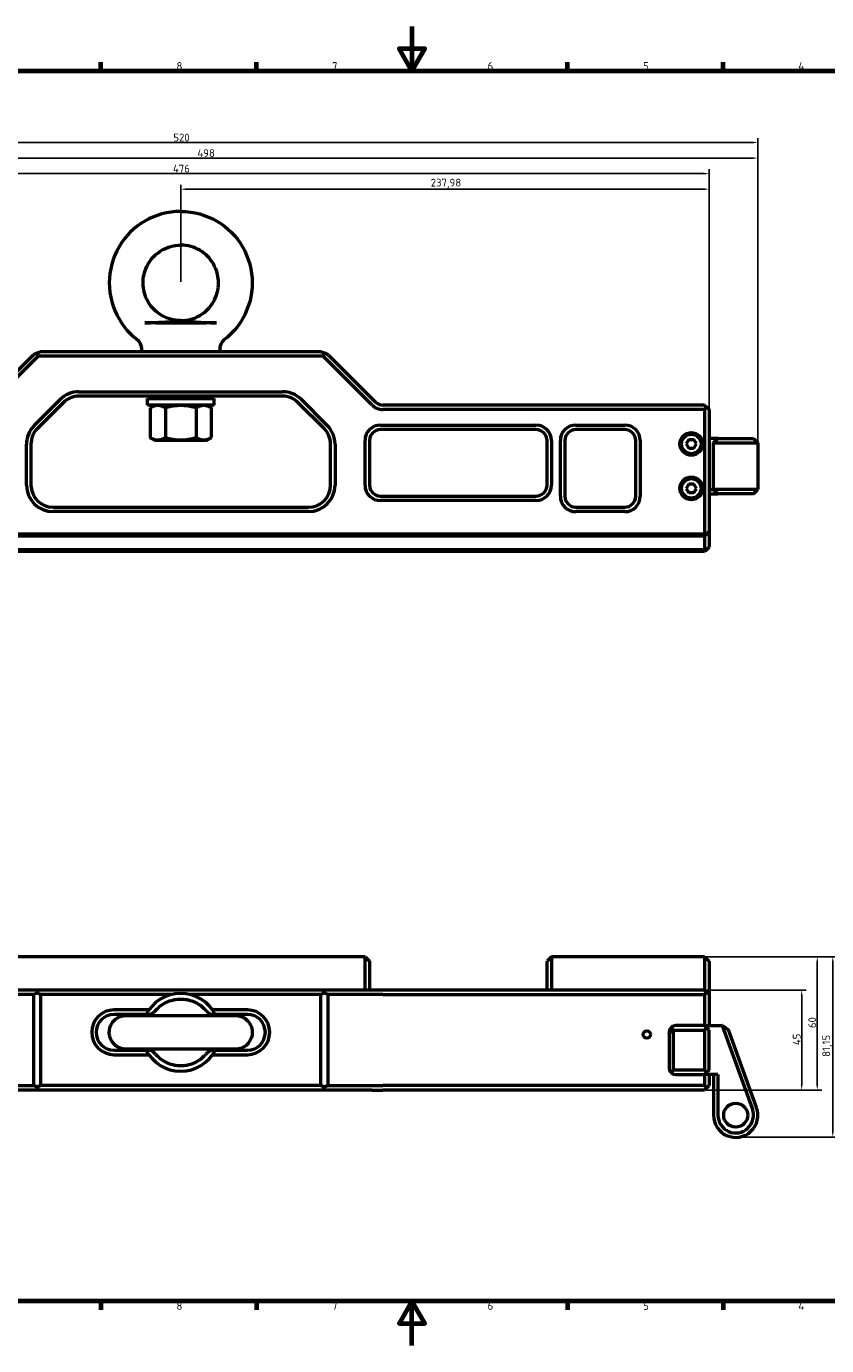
# Model space of a CAD drawing. Header units: millimetres. Extents: x 0 to 2537, y -94 to 594.
# Tile 2 of 14: x 247 to 607, y 0 to 594. Entities that reach past the tile are written whole.
import ezdxf

# ---------------------------------------------------------------- set-up
doc = ezdxf.new("R2010")
doc.units = ezdxf.units.MM
doc.layers.get('0').update_dxf_attribs({"lineweight": 25})
for name, color, linetype, lineweight in [('Bemaßung (ISO)', 7, 'Continuous', 25), ('Rahmen (ISO)', 7, 'Continuous', 70), ('Sichtbar (ISO)', 7, 'Continuous', 50)]:
    doc.layers.add(name, color=color, linetype=linetype, lineweight=lineweight)
doc.styles.add('Notiztext (DIN)', font='isocpeur.ttf')
doc.dimstyles.new('Standard (DIN)', dxfattribs={"dimtxt": 3.5, "dimasz": 2.5, "dimexe": 2, "dimexo": 0.5, "dimgap": 0.5, "dimtad": 1, "dimrnd": 1e-08, "dimtxsty": 'Notiztext (DIN)', "dimcen": 0.09, "dimdle": 10, "dimclrd": 256, "dimclre": 256, "dimclrt": 256, "dimadec": 0, "dimazin": 0, "dimtfac": 1, "dimtmove": 0, "dimatfit": 3, "dimfxl": 1, "dimtolj": 1, "dimtzin": 0, "dimlwd": -1, "dimlwe": -1, "dimarcsym": 0})

# ---------------------------------------------------------------- blocks, each defined once
blk = doc.blocks.new('Ränder Vorgaberahmen')
at = {"layer": 'Rahmen (ISO)'}
for p, q in [((280.33, 574), (280.33, 577.9)), ((350.42, 574), (350.42, 577.9)), ((490.58, 574), (490.58, 577.9)), ((560.67, 574), (560.67, 577.9)), ((280.33, 20), (280.33, 16.1)), ((350.42, 20), (350.42, 16.1)), ((490.58, 20), (490.58, 16.1)), ((560.67, 20), (560.67, 16.1))]:
    blk.add_line(p, q, dxfattribs=at)
at = {"layer": 'Rahmen (ISO)', "flags": 128}
for points in [[(420.5, 594), (420.5, 574), (414.73, 584), (426.27, 584), (420.5, 574)], [(20, 20), (20, 574), (821, 574), (821, 20), (20, 20)], [(420.5, 0), (420.5, 20), (414.73, 10), (426.27, 10), (420.5, 20)]]:
    blk.add_lwpolyline(points, dxfattribs=at)
at = {"layer": 'Rahmen (ISO)', "char_height": 3.5, "attachment_point": 7, "style": 'Notiztext (DIN)'}
for s, insert in [('8', (314.45, 574.4)), ('7', (384.53, 574.4)), ('6', (454.62, 574.4)), ('5', (524.7, 574.4)), ('4', (594.61, 574.4)), ('8', (314.45, 16.1)), ('7', (384.53, 16.1)), ('6', (454.62, 16.1)), ('5', (524.7, 16.1)), ('4', (594.61, 16.1))]:
    blk.add_mtext(s, dxfattribs=dict(at, insert=insert))
blk = doc.blocks.new('*D15')
at = {"layer": 'Bemaßung (ISO)', "transparency": 16777216}
for p, q in [((56.37, 422), (56.37, 543.7)), ((58.87, 541.7), (573.87, 541.7)), ((576.37, 407), (576.37, 543.7))]:
    blk.add_line(p, q, dxfattribs=at)
for points in [[(58.87, 542.11), (58.87, 541.28), (56.37, 541.7)], [(573.87, 542.11), (573.87, 541.28), (576.37, 541.7)]]:
    blk.add_solid(points, dxfattribs=at)
at = {"layer": 'Defpoints', "color": 0, "transparency": 16777216}
for p in [(576.37, 541.7), (56.37, 421.5), (576.37, 406.5)]:
    blk.add_point(p, dxfattribs=at)
at = {"layer": 'Bemaßung (ISO)', "transparency": 16777216, "insert": (313.03, 545.7), "char_height": 3.5, "attachment_point": 1, "style": 'Notiztext (DIN)'}
blk.add_mtext('\\A1;520', dxfattribs=at)
blk = doc.blocks.new('*D16')
at = {"layer": 'Bemaßung (ISO)', "transparency": 16777216}
for p, q in [((78.37, 422), (78.37, 529.7)), ((554.37, 422), (554.37, 529.7)), ((80.87, 527.7), (551.87, 527.7))]:
    blk.add_line(p, q, dxfattribs=at)
for points in [[(80.87, 528.11), (80.87, 527.28), (78.37, 527.7)], [(551.87, 528.11), (551.87, 527.28), (554.37, 527.7)]]:
    blk.add_solid(points, dxfattribs=at)
at = {"layer": 'Defpoints', "color": 0, "transparency": 16777216}
for p in [(554.37, 527.7), (78.37, 421.5), (554.37, 421.5)]:
    blk.add_point(p, dxfattribs=at)
at = {"layer": 'Bemaßung (ISO)', "transparency": 16777216, "insert": (312.86, 531.7), "char_height": 3.5, "attachment_point": 1, "style": 'Notiztext (DIN)'}
blk.add_mtext('\\A1;476', dxfattribs=at)
blk = doc.blocks.new('*D17')
at = {"layer": 'Bemaßung (ISO)', "transparency": 16777216}
for p, q in [((316.39, 479.04), (316.39, 522.7)), ((318.89, 520.7), (551.87, 520.7)), ((554.37, 422), (554.37, 522.7))]:
    blk.add_line(p, q, dxfattribs=at)
for points in [[(318.89, 521.11), (318.89, 520.28), (316.39, 520.7)], [(551.87, 521.11), (551.87, 520.28), (554.37, 520.7)]]:
    blk.add_solid(points, dxfattribs=at)
at = {"layer": 'Defpoints', "color": 0, "transparency": 16777216}
for p in [(554.37, 520.7), (316.39, 478.54), (554.37, 421.5)]:
    blk.add_point(p, dxfattribs=at)
at = {"layer": 'Bemaßung (ISO)', "transparency": 16777216, "insert": (428.98, 525.4), "char_height": 3.5, "attachment_point": 1, "style": 'Notiztext (DIN)'}
blk.add_mtext('\\A1;237,98', dxfattribs=at)
blk = doc.blocks.new('*D18')
at = {"layer": 'Bemaßung (ISO)', "transparency": 16777216}
for p, q in [((78.37, 422), (78.37, 536.7)), ((80.87, 534.7), (573.87, 534.7)), ((576.37, 407), (576.37, 536.7))]:
    blk.add_line(p, q, dxfattribs=at)
for points in [[(80.87, 535.11), (80.87, 534.28), (78.37, 534.7)], [(573.87, 535.11), (573.87, 534.28), (576.37, 534.7)]]:
    blk.add_solid(points, dxfattribs=at)
at = {"layer": 'Defpoints', "color": 0, "transparency": 16777216}
for p in [(576.37, 534.7), (78.37, 421.5), (576.37, 406.5)]:
    blk.add_point(p, dxfattribs=at)
at = {"layer": 'Bemaßung (ISO)', "transparency": 16777216, "insert": (323.86, 538.7), "char_height": 3.5, "attachment_point": 1, "style": 'Notiztext (DIN)'}
blk.add_mtext('\\A1;498', dxfattribs=at)
blk = doc.blocks.new('*D22')
at = {"layer": 'Bemaßung (ISO)', "transparency": 16777216}
for p, q in [((552.87, 175.06), (612.1, 175.06)), ((610.1, 172.56), (610.1, 96.41)), ((568.6, 93.91), (612.1, 93.91))]:
    blk.add_line(p, q, dxfattribs=at)
for points in [[(609.68, 172.56), (610.51, 172.56), (610.1, 175.06)], [(609.68, 96.41), (610.51, 96.41), (610.1, 93.91)]]:
    blk.add_solid(points, dxfattribs=at)
at = {"layer": 'Defpoints', "color": 0, "transparency": 16777216}
for p in [(552.37, 175.06), (568.1, 93.91), (610.1, 93.91)]:
    blk.add_point(p, dxfattribs=at)
at = {"layer": 'Bemaßung (ISO)', "transparency": 16777216, "insert": (605.4, 130.03), "char_height": 3.5, "attachment_point": 1, "rotation": 90, "style": 'Notiztext (DIN)'}
blk.add_mtext('\\A1;81,15', dxfattribs=at)
blk = doc.blocks.new('*D23')
at = {"layer": 'Bemaßung (ISO)', "transparency": 16777216}
for p, q in [((552.87, 175.06), (605.1, 175.06)), ((603.1, 117.56), (603.1, 172.56)), ((552.87, 115.06), (605.1, 115.06))]:
    blk.add_line(p, q, dxfattribs=at)
for points in [[(602.68, 172.56), (603.51, 172.56), (603.1, 175.06)], [(602.68, 117.56), (603.51, 117.56), (603.1, 115.06)]]:
    blk.add_solid(points, dxfattribs=at)
at = {"layer": 'Defpoints', "color": 0, "transparency": 16777216}
for p in [(552.37, 175.06), (603.1, 175.06), (552.37, 115.06)]:
    blk.add_point(p, dxfattribs=at)
at = {"layer": 'Bemaßung (ISO)', "transparency": 16777216, "insert": (599.1, 142.97), "char_height": 3.5, "attachment_point": 1, "rotation": 90, "style": 'Notiztext (DIN)'}
blk.add_mtext('\\A1;60', dxfattribs=at)
blk = doc.blocks.new('*D24')
at = {"layer": 'Bemaßung (ISO)', "transparency": 16777216}
for p, q in [((552.87, 160.06), (598.1, 160.06)), ((596.1, 157.56), (596.1, 117.56)), ((552.87, 115.06), (598.1, 115.06))]:
    blk.add_line(p, q, dxfattribs=at)
for points in [[(595.68, 157.56), (596.51, 157.56), (596.1, 160.06)], [(595.68, 117.56), (596.51, 117.56), (596.1, 115.06)]]:
    blk.add_solid(points, dxfattribs=at)
at = {"layer": 'Defpoints', "color": 0, "transparency": 16777216}
for p in [(552.37, 160.06), (552.37, 115.06), (596.1, 115.06)]:
    blk.add_point(p, dxfattribs=at)
at = {"layer": 'Bemaßung (ISO)', "transparency": 16777216, "insert": (592.1, 135.3), "char_height": 3.5, "attachment_point": 1, "rotation": 90, "style": 'Notiztext (DIN)'}
blk.add_mtext('\\A1;45', dxfattribs=at)

msp = doc.modelspace()

# ---------------------------------------------------------------- linework, layer by layer
at = {"layer": 'Sichtbar (ISO)'}
for p, q in [((228.834, 424.962), (249.955, 446.083)), ((251.663, 446.79), (249.955, 446.083)), ((253.37, 447.497), (251.663, 446.79)), ((252.198, 445.497), (251.663, 446.79)), ((379.37, 447.497), (253.37, 447.497)), ((381.077, 446.79), (379.37, 447.497)), ((380.541, 445.497), (381.077, 446.79)), ((382.784, 446.083), (381.077, 446.79)), ((382.784, 446.083), (403.905, 424.962)), ((252.198, 445.497), (230.248, 423.548)), ((380.541, 445.497), (252.198, 445.497)), ((402.491, 423.548), (380.541, 445.497)), ((270.512, 429.497), (362.227, 429.497)), ((262.026, 425.983), (250.384, 414.34)), ((263.441, 424.568), (251.799, 412.926)), ((362.227, 427.497), (270.512, 427.497)), ((301.37, 426.497), (331.37, 426.497)), ((301.37, 423.497), (301.37, 426.497)), ((331.37, 423.497), (301.37, 423.497)), ((302.513, 422.209), (302.513, 408.886)), ((304.745, 423.497), (302.519, 422.212)), ((308.37, 427.497), (308.37, 426.497)), ((309.433, 422.209), (309.433, 408.886)), ((323.29, 422.209), (323.29, 408.886)), ((324.37, 427.497), (324.37, 426.497)), ((327.995, 423.497), (330.221, 422.212)), ((330.226, 408.886), (330.226, 422.209)), ((331.37, 423.497), (331.37, 426.497)), ((380.941, 412.926), (369.299, 424.568)), ((382.355, 414.34), (370.713, 425.983)), ((552.37, 423.497), (407.441, 423.497)), ((552.37, 423.497), (553.37, 422.497)), ((553.37, 422.497), (552.37, 421.497)), ((553.37, 422.497), (554.37, 421.497)), ((552.37, 421.497), (407.441, 421.497)), ((552.37, 421.497), (552.37, 365.497)), ((554.37, 421.497), (554.37, 366.497)), ((406.37, 414.497), (476.37, 414.497)), ((476.37, 412.497), (406.37, 412.497)), ((494.37, 414.497), (516.37, 414.497)), ((516.37, 412.497), (494.37, 412.497)), ((246.87, 387.497), (246.87, 405.855)), ((248.87, 405.855), (248.87, 387.497)), ((304.745, 407.597), (302.519, 408.882)), ((327.995, 407.597), (304.745, 407.597)), ((327.995, 407.597), (330.221, 408.882)), ((383.87, 387.497), (383.87, 405.855)), ((385.87, 405.855), (385.87, 387.497)), ((399.37, 387.497), (399.37, 407.497)), ((401.37, 407.497), (401.37, 387.497)), ((481.37, 387.497), (481.37, 407.497)), ((483.37, 407.497), (483.37, 387.497)), ((487.37, 382.497), (487.37, 407.497)), ((489.37, 407.497), (489.37, 382.497)), ((521.37, 382.497), (521.37, 407.497)), ((523.37, 407.497), (523.37, 382.497)), ((545.215, 407.997), (544.06, 405.997)), ((544.06, 405.997), (545.215, 403.997)), ((545.215, 407.997), (547.524, 407.997)), ((547.524, 403.997), (545.215, 403.997)), ((548.679, 405.997), (547.524, 407.997)), ((547.524, 403.997), (548.679, 405.997)), ((558.37, 408.497), (554.37, 408.497)), ((556.37, 406.497), (558.37, 408.497)), ((556.37, 406.497), (576.37, 406.497)), ((556.37, 385.497), (556.37, 406.497)), ((558.37, 408.497), (574.37, 408.497)), ((574.37, 408.497), (576.37, 406.497)), ((576.37, 406.497), (576.37, 385.497)), ((545.215, 387.997), (544.06, 385.997)), ((545.215, 387.997), (547.524, 387.997)), ((548.679, 385.997), (547.524, 387.997)), ((406.37, 382.497), (476.37, 382.497)), ((476.37, 380.497), (406.37, 380.497)), ((544.06, 385.997), (545.215, 383.997)), ((547.524, 383.997), (545.215, 383.997)), ((547.524, 383.997), (548.679, 385.997)), ((554.37, 385.497), (556.37, 385.497)), ((554.37, 383.497), (558.37, 383.497)), ((576.37, 385.497), (556.37, 385.497)), ((558.37, 383.497), (556.37, 385.497)), ((574.37, 383.497), (558.37, 383.497)), ((574.37, 383.497), (576.37, 385.497)), ((258.87, 377.497), (373.87, 377.497)), ((373.87, 375.497), (258.87, 375.497)), ((494.37, 377.497), (516.37, 377.497)), ((516.37, 375.497), (494.37, 375.497)), ((80.37, 365.497), (552.37, 365.497)), ((552.37, 364.497), (80.37, 364.497)), ((552.37, 365.497), (552.87, 364.997)), ((552.87, 364.997), (552.37, 364.497)), ((552.37, 364.497), (552.37, 358.497)), ((552.87, 364.997), (554.37, 366.497)), ((554.37, 366.497), (554.37, 359.497)), ((80.37, 358.497), (552.37, 358.497)), ((552.37, 357.497), (80.37, 357.497)), ((552.37, 358.497), (552.87, 357.997)), ((552.87, 357.997), (552.37, 357.497)), ((552.87, 357.997), (554.37, 359.497)), ((399.37, 175.061), (233.37, 175.061)), ((399.37, 160.061), (399.37, 175.061)), ((399.37, 175.061), (401.37, 173.061)), ((401.37, 173.061), (401.37, 160.061)), ((483.37, 175.061), (481.37, 173.061)), ((481.37, 160.061), (481.37, 173.061)), ((483.37, 175.061), (483.37, 160.061)), ((552.37, 175.061), (483.37, 175.061)), ((552.37, 175.061), (554.37, 173.061)), ((552.37, 175.061), (552.37, 160.061)), ((554.37, 173.061), (554.37, 158.061)), ((249.955, 158.061), (228.834, 158.061)), ((252.198, 160.061), (230.248, 160.061)), ((251.663, 158.769), (249.955, 158.061)), ((249.955, 158.061), (249.955, 117.061)), ((251.663, 158.769), (252.198, 160.061)), ((253.37, 158.061), (251.663, 158.769)), ((380.541, 160.061), (252.198, 160.061)), ((312.03, 158.061), (253.37, 158.061)), ((253.37, 117.061), (253.37, 158.061)), ((379.37, 158.061), (320.709, 158.061)), ((381.077, 158.769), (379.37, 158.061)), ((379.37, 158.061), (379.37, 117.061)), ((402.491, 160.061), (380.541, 160.061)), ((381.077, 158.769), (380.541, 160.061)), ((382.784, 158.061), (381.077, 158.769)), ((403.905, 158.061), (382.784, 158.061)), ((382.784, 117.061), (382.784, 158.061)), ((407.441, 160.061), (402.491, 160.061)), ((407.441, 158.061), (403.905, 158.061)), ((552.37, 160.061), (407.441, 160.061)), ((407.441, 158.061), (552.37, 158.061)), ((552.37, 160.061), (553.37, 159.061)), ((553.37, 159.061), (552.37, 158.061)), ((552.37, 158.061), (552.37, 144.061)), ((553.37, 159.061), (554.37, 158.061)), ((554.37, 158.061), (554.37, 144.061)), ((302.023, 151.161), (286.37, 151.161)), ((300.806, 149.161), (286.37, 149.161)), ((346.37, 151.161), (330.716, 151.161)), ((331.156, 149.161), (331.156, 149.161)), ((346.37, 149.161), (331.933, 149.161)), ((536.37, 140.061), (537.541, 142.89)), ((537.541, 142.89), (537.784, 143.476)), ((538.37, 142.061), (537.541, 142.89)), ((538.077, 143.769), (537.784, 143.476)), ((552.37, 144.061), (539.37, 144.061)), ((552.37, 144.061), (553.37, 143.061)), ((552.37, 144.061), (554.37, 144.061)), ((553.37, 143.061), (552.37, 142.061)), ((554.37, 142.061), (553.37, 143.061)), ((554.37, 144.061), (560.242, 144.061)), ((560.242, 144.061), (573.889, 106.493)), ((560.37, 144.061), (560.242, 144.061)), ((560.37, 144.061), (563.052, 142.182)), ((536.37, 141.061), (536.37, 125.061)), ((538.37, 142.061), (552.37, 142.061)), ((538.37, 124.061), (538.37, 142.061)), ((552.37, 142.061), (552.37, 124.061)), ((554.37, 124.061), (554.37, 142.061)), ((575.769, 107.176), (563.052, 142.182)), ((286.37, 132.961), (300.806, 132.961)), ((286.37, 130.961), (302.023, 130.961)), ((330.716, 130.961), (346.37, 130.961)), ((331.933, 132.961), (346.37, 132.961)), ((537.37, 123.061), (536.663, 123.769)), ((538.37, 124.061), (537.37, 123.061)), ((538.077, 122.354), (537.37, 123.061)), ((552.37, 124.061), (538.37, 124.061)), ((539.37, 122.061), (552.37, 122.061)), ((553.37, 123.061), (552.37, 124.061)), ((553.37, 123.061), (552.37, 122.061)), ((552.37, 122.061), (552.37, 117.061)), ((554.37, 122.061), (552.37, 122.061)), ((554.37, 124.061), (553.37, 123.061)), ((558.37, 122.061), (554.37, 122.061)), ((554.37, 122.061), (554.37, 117.061)), ((556.37, 122.061), (556.37, 103.761)), ((558.37, 122.061), (558.37, 103.761)), ((228.834, 117.061), (249.955, 117.061)), ((252.198, 115.061), (230.248, 115.061)), ((251.663, 116.354), (249.955, 117.061)), ((253.37, 117.061), (251.663, 116.354)), ((252.198, 115.061), (251.663, 116.354)), ((380.541, 115.061), (252.198, 115.061)), ((379.37, 117.061), (253.37, 117.061)), ((381.077, 116.354), (379.37, 117.061)), ((380.541, 115.061), (381.077, 116.354)), ((402.491, 115.061), (380.541, 115.061)), ((382.784, 117.061), (381.077, 116.354)), ((382.784, 117.061), (403.905, 117.061)), ((402.491, 115.061), (407.441, 115.061)), ((403.905, 117.061), (407.441, 117.061)), ((552.37, 117.061), (407.441, 117.061)), ((552.37, 115.061), (407.441, 115.061)), ((552.37, 117.061), (553.37, 116.061)), ((553.37, 116.061), (552.37, 115.061)), ((553.37, 116.061), (554.37, 117.061))]:
    msp.add_line(p, q, dxfattribs=at)
for centre, radius in [((546.37, 405.997), 5.1), ((546.37, 405.997), 4.5), ((546.37, 405.997), 4.4), ((546.37, 385.997), 5.1), ((546.37, 385.997), 4.5), ((546.37, 385.997), 4.4), ((526.37, 140.061), 1.65), ((566.37, 103.761), 5.4)]:
    msp.add_circle(centre, radius, dxfattribs=at)
for centre, radius, start, end in [((270.512, 417.497), 12, 90, 135), ((362.227, 417.497), 12, 45, 90), ((270.512, 417.497), 10, 90, 135), ((362.227, 417.497), 10, 45, 90), ((407.441, 428.497), 7, 225.000006, 269.999995), ((407.441, 428.497), 5, 225.000012, 269.999994), ((258.87, 405.855), 12, 135, 180), ((258.87, 405.855), 10, 135, 180), ((373.87, 405.855), 10, 0, 45), ((373.87, 405.855), 12, 0, 45), ((406.37, 407.497), 7, 90, 180), ((406.37, 407.497), 5, 90, 180), ((476.37, 407.497), 7, 0, 90), ((476.37, 407.497), 5, 0, 90), ((494.37, 407.497), 7, 90, 180), ((494.37, 407.497), 5, 90, 180), ((516.37, 407.497), 7, 0, 90), ((516.37, 407.497), 5, 0, 90), ((258.87, 387.497), 12, 180, 270), ((258.87, 387.497), 10, 180, 270), ((373.87, 387.497), 10, 270, 0), ((373.87, 387.497), 12, 270, 0), ((406.37, 387.497), 7, 180, 270), ((406.37, 387.497), 5, 180, 270), ((476.37, 387.497), 5, 270, 0), ((476.37, 387.497), 7, 270, 0), ((494.37, 382.497), 7, 180, 270), ((494.37, 382.497), 5, 180, 270), ((516.37, 382.497), 7, 270, 0), ((516.37, 382.497), 5, 270, 0), ((316.37, 141.061), 17.545, 26.408831, 153.591107), ((286.37, 141.061), 10.1, 90.000001, 269.999999), ((286.37, 141.061), 8.1, 90, 269.999999), ((346.37, 141.061), 10.1, 270.000001, 89.999999), ((346.37, 141.061), 8.1, 270, 89.999999), ((539.37, 141.061), 3, 90, 180), ((316.37, 141.061), 17.545, 206.409056, 333.590903), ((539.37, 125.061), 3, 180, 270), ((566.37, 103.761), 10, 180, 19.964021), ((566.37, 103.761), 8, 180, 19.964021)]:
    msp.add_arc(centre, radius, start, end, dxfattribs=at)
for points, knots in [([(316.37, 510.697), (310.446, 510.697), (304.893, 509.08), (300.123, 506.298), (295.353, 503.517), (291.364, 499.571), (288.569, 494.744), (285.773, 489.916), (284.17, 484.207), (284.17, 478.497), (284.17, 472.788), (285.773, 467.078), (288.569, 462.251), (290.628, 458.694), (293.335, 455.616), (296.526, 453.13)], [0, 0, 0, 0, 0.2111148, 0.2111148, 0.2111148, 0.4222295, 0.4222295, 0.4222295, 0.6333443, 0.6333443, 0.6333443, 0.8444591, 0.8444591, 0.8444591, 1, 1, 1, 1]), ([(316.37, 510.697), (322.294, 510.697), (327.846, 509.08), (332.616, 506.298), (337.387, 503.517), (341.375, 499.571), (344.171, 494.744), (346.966, 489.916), (348.57, 484.207), (348.57, 478.497), (348.57, 472.788), (346.966, 467.078), (344.171, 462.251), (342.111, 458.694), (339.404, 455.616), (336.213, 453.13)], [0, 0, 0, 0, 0.2111148, 0.2111148, 0.2111148, 0.4222295, 0.4222295, 0.4222295, 0.6333442, 0.6333442, 0.6333442, 0.8444589, 0.8444589, 0.8444589, 1, 1, 1, 1]), ([(299.819, 482.337), (300.211, 484.01), (300.849, 485.619), (301.692, 487.075), (303.168, 489.623), (305.274, 491.706), (307.792, 493.175), (310.311, 494.643), (313.242, 495.497), (316.37, 495.497)], [0, 0, 0, 0, 0.2221946, 0.2221946, 0.2221946, 0.6110973, 0.6110973, 0.6110973, 1, 1, 1, 1]), ([(332.92, 482.337), (332.528, 484.01), (331.891, 485.619), (331.047, 487.075), (329.571, 489.623), (327.466, 491.706), (324.947, 493.175), (322.429, 494.643), (319.497, 495.497), (316.37, 495.497)], [0, 0, 0, 0, 0.2221946, 0.2221946, 0.2221946, 0.6110973, 0.6110973, 0.6110973, 1, 1, 1, 1]), ([(316.37, 461.497), (313.242, 461.497), (310.311, 462.351), (307.792, 463.82), (305.274, 465.288), (303.168, 467.371), (301.692, 469.92), (300.216, 472.469), (299.37, 475.483), (299.37, 478.497), (299.37, 479.789), (299.525, 481.082), (299.819, 482.337)], [0, 0, 0, 0, 0.2916589, 0.2916589, 0.2916589, 0.5833178, 0.5833178, 0.5833178, 0.8749767, 0.8749767, 0.8749767, 1, 1, 1, 1]), ([(316.37, 461.497), (319.497, 461.497), (322.429, 462.351), (324.947, 463.82), (327.466, 465.288), (329.571, 467.371), (331.047, 469.92), (332.523, 472.469), (333.37, 475.483), (333.37, 478.497), (333.37, 479.789), (333.214, 481.082), (332.92, 482.337)], [0, 0, 0, 0, 0.2916589, 0.2916589, 0.2916589, 0.5833178, 0.5833178, 0.5833178, 0.8749767, 0.8749767, 0.8749767, 1, 1, 1, 1]), ([(300.23, 460.497), (301.137, 460.497), (302.347, 460.532), (306.232, 460.706), (308.897, 460.876), (312.134, 461.123)], [-1.8403624, -1.8403624, -1.8403624, -1.8403624, -1.1348408, -1.1348408, -0.000028, -0.000028, -0.000028, -0.000028]), ([(305.035, 460.496), (304.593, 460.498), (304.067, 460.497), (303.283, 460.497), (303.083, 460.497), (302.456, 460.497), (302.013, 460.497), (301.123, 460.497), (300.675, 460.497), (300.23, 460.497)], [-0.54115544, -0.54115544, -0.54115544, -0.54115544, -0.33785992, -0.33785992, -0.27121996, -0.27121996, -0.13365452, -0.13365452, -0.0000061, -0.0000061, -0.0000061, -0.0000061]), ([(305.035, 460.496), (305.271, 460.496), (305.514, 460.496), (307.095, 460.496), (308.781, 460.495), (312.477, 460.495), (314.486, 460.495), (316.37, 460.496), (318.253, 460.496), (320.262, 460.496), (323.958, 460.497), (325.645, 460.498), (327.225, 460.499), (327.467, 460.499), (327.704, 460.498)], [-1.2356651, -1.2356651, -1.2356651, -1.2356651, -1.1301174, -1.1301174, -0.5650587, -0.5650587, 0, 0, 0, 0.5650441, 0.5650441, 1.1300882, 1.1300882, 1.2356013, 1.2356013, 1.2356013, 1.2356013]), ([(312.134, 461.123), (312.304, 461.136), (312.628, 461.161), (313.071, 461.195), (313.476, 461.226), (313.844, 461.255), (314.179, 461.281), (314.482, 461.304), (314.755, 461.325), (315, 461.344), (315.221, 461.361), (315.419, 461.375), (315.595, 461.387), (315.752, 461.398), (315.891, 461.407), (316.018, 461.413), (316.139, 461.419), (316.256, 461.422), (316.331, 461.422), (316.37, 461.422)], [0, 0, 0, 0, 0.05882353, 0.11764706, 0.17647059, 0.23529412, 0.29411765, 0.35294118, 0.41176471, 0.47058824, 0.52941176, 0.58823529, 0.64705882, 0.70588235, 0.76470588, 0.82352941, 0.88235294, 0.94117647, 0.99999997, 0.99999997, 0.99999997, 0.99999997]), ([(320.659, 461.12), (324.028, 460.862), (326.686, 460.699), (330.404, 460.532), (331.606, 460.498), (332.495, 460.497)], [0.0064273, 0.0064273, 0.0064273, 0.0064273, 1.1902808, 1.1902808, 1.9788083, 1.9788083, 1.9788083, 1.9788083]), ([(332.495, 460.497), (332.059, 460.497), (331.618, 460.498), (330.729, 460.498), (330.275, 460.498), (329.742, 460.498), (329.64, 460.498), (329.189, 460.498), (328.854, 460.498), (328.238, 460.498), (327.956, 460.498), (327.704, 460.498)], [-0.54300318, -0.54300318, -0.54300318, -0.54300318, -0.40964601, -0.40964601, -0.26795137, -0.26795137, -0.23397534, -0.23397534, -0.11560627, -0.11560627, -0.00009791, -0.00009791, -0.00009791, -0.00009791]), ([(298.805, 447.773), (298.872, 448.41), (298.834, 449.066), (298.558, 450.313), (298.318, 450.92), (297.666, 452.015), (297.246, 452.517), (296.686, 453.002), (296.607, 453.067), (296.526, 453.13)], [0, 0, 0, 0, 0.19217027, 0.19217027, 0.38310747, 0.38310747, 0.57455627, 0.57455627, 0.60527156, 0.60527156, 0.60527156, 0.60527156]), ([(336.213, 453.13), (335.709, 452.736), (335.263, 452.256), (334.556, 451.193), (334.285, 450.6), (333.947, 449.371), (333.877, 448.72), (333.915, 447.98), (333.924, 447.876), (333.934, 447.773)], [0, 0, 0, 0, 0.19186567, 0.19186567, 0.38275586, 0.38275586, 0.57419519, 0.57419519, 0.60527437, 0.60527437, 0.60527437, 0.60527437]), ([(299.054, 447.497), (299.045, 447.497), (299.036, 447.498), (299.019, 447.5), (299.011, 447.501), (298.976, 447.508), (298.951, 447.518), (298.906, 447.544), (298.885, 447.561), (298.849, 447.601), (298.835, 447.623), (298.814, 447.672), (298.807, 447.698), (298.803, 447.74), (298.803, 447.757), (298.805, 447.773)], [0, 0, 0, 0, 0.00259767, 0.00259767, 0.005168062, 0.005168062, 0.01308191, 0.01308191, 0.020995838, 0.020995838, 0.028903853, 0.028903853, 0.03681786, 0.03681786, 0.041724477, 0.041724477, 0.041724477, 0.041724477]), ([(333.934, 447.773), (333.937, 447.747), (333.936, 447.72), (333.924, 447.668), (333.914, 447.643), (333.887, 447.597), (333.87, 447.576), (333.83, 447.542), (333.807, 447.527), (333.758, 447.506), (333.731, 447.5), (333.701, 447.498), (333.698, 447.498), (333.692, 447.497), (333.69, 447.497), (333.687, 447.497), (333.686, 447.497), (333.686, 447.497), (333.686, 447.497), (333.686, 447.497)], [0, 0, 0, 0, 0.007903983, 0.007903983, 0.015885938, 0.015885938, 0.0238653, 0.0238653, 0.031730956, 0.031730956, 0.039821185, 0.039821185, 0.040800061, 0.040800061, 0.041534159, 0.041534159, 0.041671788, 0.041671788, 0.041697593, 0.041697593, 0.041697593, 0.041697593]), ([(305.036, 150.887), (305.272, 151.158), (305.514, 151.419), (307.095, 153), (308.781, 154.154), (312.477, 155.685), (314.486, 156.062), (318.253, 156.062), (320.262, 155.685), (323.958, 154.155), (325.645, 153), (327.225, 151.419), (327.468, 151.158), (327.704, 150.887)], [3.2843281, 3.2843281, 3.2843281, 3.2843281, 3.3898286, 3.3898286, 3.9548727, 3.9548727, 4.5199167, 4.5199167, 5.0849754, 5.0849754, 5.650034, 5.650034, 5.7555634, 5.7555634, 5.7555634, 5.7555634]), ([(284.17, 141.062), (284.17, 141.872), (284.302, 142.692), (284.813, 144.226), (285.195, 144.959), (286.16, 146.257), (286.758, 146.838), (288.075, 147.75), (288.812, 148.1), (289.883, 148.427), (290.223, 148.505), (290.639, 148.577), (290.753, 148.593), (290.956, 148.619), (291.044, 148.629), (291.2, 148.643), (291.265, 148.648), (291.434, 148.661), (291.516, 148.665), (291.84, 148.681), (292.075, 148.688), (293.323, 148.724), (294.89, 148.756), (297.994, 148.809), (299.088, 148.826), (300.274, 148.844)], [0, 0, 0, 0, 0.243008, 0.243008, 0.4849862, 0.4849862, 0.7285419, 0.7285419, 0.9664217, 0.9664217, 1.070909, 1.070909, 1.1143964, 1.1143964, 1.1623895, 1.1623895, 1.2187289, 1.2187289, 1.3304457, 1.3304457, 1.6650914, 1.6650914, 2.6875299, 2.6875299, 3.1542795, 3.1542795, 3.1542795, 3.1542795]), ([(292.19, 148.644), (292.19, 148.644), (292.212, 148.643), (292.347, 148.64), (292.551, 148.637), (293.334, 148.629), (294.109, 148.626), (296.34, 148.622), (297.965, 148.622), (301.721, 148.627), (303.896, 148.631), (308.593, 148.642), (311.185, 148.648), (314.646, 148.657), (315.509, 148.659), (316.37, 148.661)], [1.3064225, 1.3064225, 1.3064225, 1.3064225, 1.4117938, 1.4117938, 1.7176674, 1.7176674, 2.3146822, 2.3146822, 3.0734202, 3.0734202, 3.8345894, 3.8345894, 4.6203115, 4.6203115, 4.8786084, 4.8786084, 4.8786084, 4.8786084]), ([(305.036, 150.887), (304.973, 150.815), (304.907, 150.743), (304.771, 150.601), (304.702, 150.532), (304.49, 150.331), (304.341, 150.204), (303.877, 149.845), (303.544, 149.637), (303.097, 149.414), (302.996, 149.367), (302.476, 149.143), (302.036, 149.01), (301.147, 148.845), (300.691, 148.811), (300.243, 148.825)], [-0.53318584, -0.53318584, -0.53318584, -0.53318584, -0.50411846, -0.50411846, -0.47550307, -0.47550307, -0.41834227, -0.41834227, -0.30351206, -0.30351206, -0.27048813, -0.27048813, -0.13587509, -0.13587509, -0.00120501, -0.00120501, -0.00120501, -0.00120501]), ([(300.274, 148.844), (300.754, 148.852), (301.197, 148.934), (301.778, 149.111), (301.953, 149.195), (302.086, 149.265), (302.108, 149.279), (302.108, 149.279)], [0, 0, 0, 0, 0.18399148, 0.18399148, 0.33454655, 0.33454655, 0.42019851, 0.42019851, 0.42019851, 0.42019851]), ([(316.37, 148.661), (319.059, 148.654), (321.785, 148.647), (326.794, 148.635), (329.153, 148.63), (333.328, 148.623), (335.191, 148.622), (338.096, 148.624), (339.2, 148.627), (340.216, 148.637), (340.465, 148.641), (340.544, 148.644), (340.55, 148.644), (340.55, 148.644)], [0, 0, 0, 0, 0.8068097, 0.8068097, 1.5882952, 1.5882952, 2.3764964, 2.3764964, 3.1430106, 3.1430106, 3.5174069, 3.5174069, 3.5693071, 3.5693071, 3.5693071, 3.5693071]), ([(327.704, 150.887), (328.146, 150.376), (328.673, 149.946), (329.456, 149.503), (329.656, 149.404), (330.283, 149.136), (330.725, 149.004), (331.616, 148.843), (332.063, 148.811), (332.509, 148.825)], [-0.54074871, -0.54074871, -0.54074871, -0.54074871, -0.33789226, -0.33789226, -0.27127571, -0.27127571, -0.13368076, -0.13368076, -0.00000463, -0.00000463, -0.00000463, -0.00000463]), ([(330.627, 149.282), (330.627, 149.282), (330.63, 149.28), (330.65, 149.268), (330.688, 149.245), (330.848, 149.166), (331.007, 149.097), (331.437, 148.966), (331.721, 148.903), (332.173, 148.855), (332.317, 148.847), (332.465, 148.844)], [1.0924865, 1.0924865, 1.0924865, 1.0924865, 1.12119109, 1.12119109, 1.19916903, 1.19916903, 1.32255364, 1.32255364, 1.45208967, 1.45208967, 1.50874517, 1.50874517, 1.50874517, 1.50874517]), ([(332.465, 148.844), (334.492, 148.813), (336.256, 148.784), (338.955, 148.733), (339.933, 148.711), (340.761, 148.685), (340.916, 148.679), (341.184, 148.667), (341.289, 148.662), (341.555, 148.642), (341.667, 148.633), (341.909, 148.604), (341.999, 148.592), (342.222, 148.557), (342.361, 148.532), (342.679, 148.465), (342.861, 148.421), (343.364, 148.277), (343.687, 148.163), (344.565, 147.784), (345.107, 147.469), (346.215, 146.621), (346.764, 146.043), (347.662, 144.75), (348.017, 144.016), (348.46, 142.546), (348.57, 141.8), (348.57, 141.062)], [0, 0, 0, 0, 0.7977366, 0.7977366, 1.5762101, 1.5762101, 1.7912652, 1.7912652, 1.9526034, 1.9526034, 2.0320467, 2.0320467, 2.0692325, 2.0692325, 2.1163875, 2.1163875, 2.1743142, 2.1743142, 2.2772011, 2.2772011, 2.4628657, 2.4628657, 2.696248, 2.696248, 2.9351982, 2.9351982, 3.1566941, 3.1566941, 3.1566941, 3.1566941]), ([(300.274, 133.279), (298.247, 133.31), (296.482, 133.339), (293.784, 133.39), (292.806, 133.412), (291.977, 133.438), (291.822, 133.444), (291.554, 133.456), (291.449, 133.46), (291.183, 133.481), (291.071, 133.49), (290.827, 133.52), (290.738, 133.532), (290.515, 133.566), (290.376, 133.591), (290.058, 133.658), (289.876, 133.703), (289.373, 133.847), (289.05, 133.961), (288.17, 134.341), (287.626, 134.658), (286.518, 135.508), (285.97, 136.086), (285.073, 137.381), (284.718, 138.117), (284.278, 139.584), (284.17, 140.327), (284.17, 141.062)], [0, 0, 0, 0, 0.7978281, 0.7978281, 1.5763894, 1.5763894, 1.7914635, 1.7914635, 1.9528152, 1.9528152, 2.03262, 2.03262, 2.0697377, 2.0697377, 2.1168089, 2.1168089, 2.1747565, 2.1747565, 2.2777798, 2.2777798, 2.4639433, 2.4639433, 2.6972271, 2.6972271, 2.9365243, 2.9365243, 3.156924, 3.156924, 3.156924, 3.156924]), ([(348.57, 141.062), (348.57, 140.251), (348.437, 139.431), (347.927, 137.899), (347.545, 137.167), (346.581, 135.868), (345.983, 135.287), (344.665, 134.373), (343.927, 134.023), (342.856, 133.696), (342.515, 133.617), (342.1, 133.546), (341.986, 133.529), (341.783, 133.503), (341.696, 133.494), (341.54, 133.48), (341.475, 133.474), (341.306, 133.462), (341.224, 133.458), (340.901, 133.442), (340.666, 133.434), (339.419, 133.398), (337.854, 133.367), (334.75, 133.314), (333.654, 133.297), (332.465, 133.279)], [0, 0, 0, 0, 0.2430151, 0.2430151, 0.4845703, 0.4845703, 0.7283871, 0.7283871, 0.9665322, 0.9665322, 1.071004, 1.071004, 1.1143897, 1.1143897, 1.1622876, 1.1622876, 1.2185834, 1.2185834, 1.3302559, 1.3302559, 1.6647711, 1.6647711, 2.686788, 2.686788, 3.1545295, 3.1545295, 3.1545295, 3.1545295]), ([(316.37, 133.462), (313.68, 133.469), (310.955, 133.475), (305.945, 133.487), (303.587, 133.493), (299.411, 133.5), (297.549, 133.501), (294.643, 133.499), (293.539, 133.495), (292.523, 133.486), (292.273, 133.482), (292.194, 133.479), (292.189, 133.479), (292.189, 133.479)], [0, 0, 0, 0, 0.8067718, 0.8067718, 1.5882392, 1.5882392, 2.3764651, 2.3764651, 3.1430242, 3.1430242, 3.5174562, 3.5174562, 3.5694785, 3.5694785, 3.5694785, 3.5694785]), ([(305.035, 131.236), (304.593, 131.746), (304.067, 132.177), (303.283, 132.62), (303.083, 132.719), (302.456, 132.987), (302.013, 133.119), (301.123, 133.28), (300.675, 133.312), (300.23, 133.298)], [-0.54115544, -0.54115544, -0.54115544, -0.54115544, -0.33785992, -0.33785992, -0.27121996, -0.27121996, -0.13365452, -0.13365452, -0.0000061, -0.0000061, -0.0000061, -0.0000061]), ([(302.108, 132.843), (302.108, 132.843), (302.105, 132.845), (302.086, 132.857), (302.052, 132.877), (301.894, 132.956), (301.706, 133.038), (301.233, 133.173), (300.964, 133.228), (300.542, 133.269), (300.41, 133.277), (300.274, 133.279)], [1.08637596, 1.08637596, 1.08637596, 1.08637596, 1.11634397, 1.11634397, 1.19533822, 1.19533822, 1.33585053, 1.33585053, 1.45639089, 1.45639089, 1.50847355, 1.50847355, 1.50847355, 1.50847355]), ([(305.035, 131.236), (305.271, 130.965), (305.514, 130.704), (307.095, 129.123), (308.781, 127.968), (312.477, 126.437), (314.486, 126.061), (316.37, 126.061), (318.253, 126.061), (320.262, 126.438), (323.958, 127.969), (325.645, 129.123), (327.225, 130.704), (327.467, 130.965), (327.704, 131.236)], [-1.2356651, -1.2356651, -1.2356651, -1.2356651, -1.1301174, -1.1301174, -0.5650587, -0.5650587, 0, 0, 0, 0.5650441, 0.5650441, 1.1300882, 1.1300882, 1.2356013, 1.2356013, 1.2356013, 1.2356013]), ([(340.55, 133.479), (340.55, 133.479), (340.528, 133.48), (340.393, 133.483), (340.189, 133.486), (339.406, 133.494), (338.631, 133.497), (336.4, 133.501), (334.774, 133.501), (331.018, 133.496), (328.842, 133.492), (324.145, 133.481), (321.553, 133.475), (318.092, 133.466), (317.23, 133.464), (316.37, 133.462)], [1.3063735, 1.3063735, 1.3063735, 1.3063735, 1.4117528, 1.4117528, 1.7176796, 1.7176796, 2.3147935, 2.3147935, 3.0736046, 3.0736046, 3.8348205, 3.8348205, 4.6205775, 4.6205775, 4.8787294, 4.8787294, 4.8787294, 4.8787294]), ([(332.495, 133.298), (332.059, 133.312), (331.618, 133.28), (330.729, 133.121), (330.275, 132.985), (329.742, 132.756), (329.64, 132.708), (329.189, 132.483), (328.854, 132.273), (328.238, 131.794), (327.956, 131.527), (327.704, 131.236)], [-0.54300318, -0.54300318, -0.54300318, -0.54300318, -0.40964601, -0.40964601, -0.26795137, -0.26795137, -0.23397534, -0.23397534, -0.11560627, -0.11560627, -0.00009791, -0.00009791, -0.00009791, -0.00009791]), ([(332.465, 133.279), (331.983, 133.271), (331.538, 133.187), (330.957, 133.01), (330.783, 132.927), (330.652, 132.857), (330.631, 132.843), (330.631, 132.843)], [0, 0, 0, 0, 0.18478128, 0.18478128, 0.33515499, 0.33515499, 0.42008511, 0.42008511, 0.42008511, 0.42008511])]:
    msp.add_open_spline(points, degree=3, knots=knots, dxfattribs=at)
for points in [[(316.37, 461.422), (316.408, 461.422), (316.483, 461.422), (316.602, 461.419), (316.724, 461.413), (316.853, 461.406), (316.992, 461.398), (317.148, 461.387), (317.325, 461.375), (317.522, 461.361), (317.743, 461.344), (317.988, 461.325), (318.261, 461.305), (318.563, 461.281), (318.897, 461.256), (319.266, 461.227), (319.67, 461.196), (320.113, 461.162), (320.435, 461.137), (320.604, 461.124)], [(296.526, 453.13), (296.526, 453.13), (296.526, 453.13), (296.526, 453.13)], [(300.243, 148.825), (300.801, 148.806), (301.484, 148.753), (302.286, 148.628)], [(332.509, 148.825), (331.942, 148.807), (331.255, 148.753), (330.453, 148.628)], [(300.23, 133.298), (300.798, 133.316), (301.486, 133.37), (302.286, 133.495)], [(330.454, 133.495), (331.253, 133.37), (331.936, 133.317), (332.495, 133.298)]]:
    msp.add_open_spline(points, degree=3, dxfattribs=at)
for points, weights in [([(309.433, 422.209), (305.973, 424.209), (302.513, 422.209)], [2.03164143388, 2.34593745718, 2.03164143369]), ([(323.29, 422.209), (316.361, 424.209), (309.433, 422.209)], [2.03128221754, 2.34552266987, 2.03128221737]), ([(330.226, 422.209), (326.758, 424.209), (323.29, 422.209)], [2.03164143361, 2.34593745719, 2.03164143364]), ([(330.221, 422.212), (330.223, 422.211), (330.226, 422.209)], [2.0320675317, 2.03185462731, 2.03164143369]), ([(302.513, 408.886), (305.973, 406.886), (309.433, 408.886)], [2.09346004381, 2.41731943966, 2.09346004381]), ([(309.433, 408.886), (316.361, 406.886), (323.29, 408.886)], [2.09346004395, 2.4173194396, 2.09346004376]), ([(323.29, 408.886), (326.758, 406.886), (330.226, 408.886)], [2.09346004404, 2.4173194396, 2.09346004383]), ([(330.226, 408.886), (330.223, 408.884), (330.221, 408.882)], [2.09346004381, 2.09367972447, 2.0938991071])]:
    msp.add_rational_spline(points, weights, degree=2, dxfattribs=at)

# ---------------------------------------------------------------- block references
msp.add_blockref('Ränder Vorgaberahmen', (0, 0))

# ---------------------------------------------------------------- dimensions: what is measured, and where the dimension line sits
at = {"layer": 'Bemaßung (ISO)'}
for base, p1, p2, angle, picture, middle in [((576.37, 541.697), (56.37, 421.497), (576.37, 406.497), 180, '*D15', (316.36, 541.697)), ((554.37, 520.697), (316.393, 478.539), (554.37, 421.497), 180, '*D17', (435.371, 520.697)), ((610.096, 93.913), (552.37, 175.061), (568.103, 93.913), 90, '*D22', (610.096, 134.497)), ((603.096, 175.061), (552.37, 115.061), (552.37, 175.061), 270, '*D23', (603.096, 145.071)), ((596.096, 115.061), (552.37, 160.061), (552.37, 115.061), 270, '*D24', (596.096, 137.571))]:
    dim = msp.add_linear_dim(base=base, p1=p1, p2=p2, angle=angle, dimstyle='Standard (DIN)', override={"dimgap": 0.5, "dimdec": 2, "dimtol": 0, "dimlim": 0, "dimtp": 0, "dimtm": 0, "dimtdec": 2, "dimtofl": 0, "dimatfit": 1}, dxfattribs=at)
    dim.commit()
    dim.dimension.update_dxf_attribs({"geometry": picture, "text_midpoint": middle, "dimtype": 160})
for base, p2, picture, middle in [((576.37, 534.697), (576.37, 406.497), '*D18', (327.36, 534.697)), ((554.37, 527.697), (554.37, 421.497), '*D16', (316.36, 527.697))]:
    dim = msp.add_linear_dim(base=base, p1=(78.37, 421.497), p2=p2, dimstyle='Standard (DIN)', override={"dimgap": 0.5, "dimdec": 2, "dimtol": 0, "dimlim": 0, "dimtp": 0, "dimtm": 0, "dimtdec": 2, "dimtofl": 0, "dimatfit": 1}, dxfattribs=at)
    dim.commit()
    dim.dimension.update_dxf_attribs({"geometry": picture, "text_midpoint": middle, "dimtype": 160})

doc.saveas('drawing.dxf')
